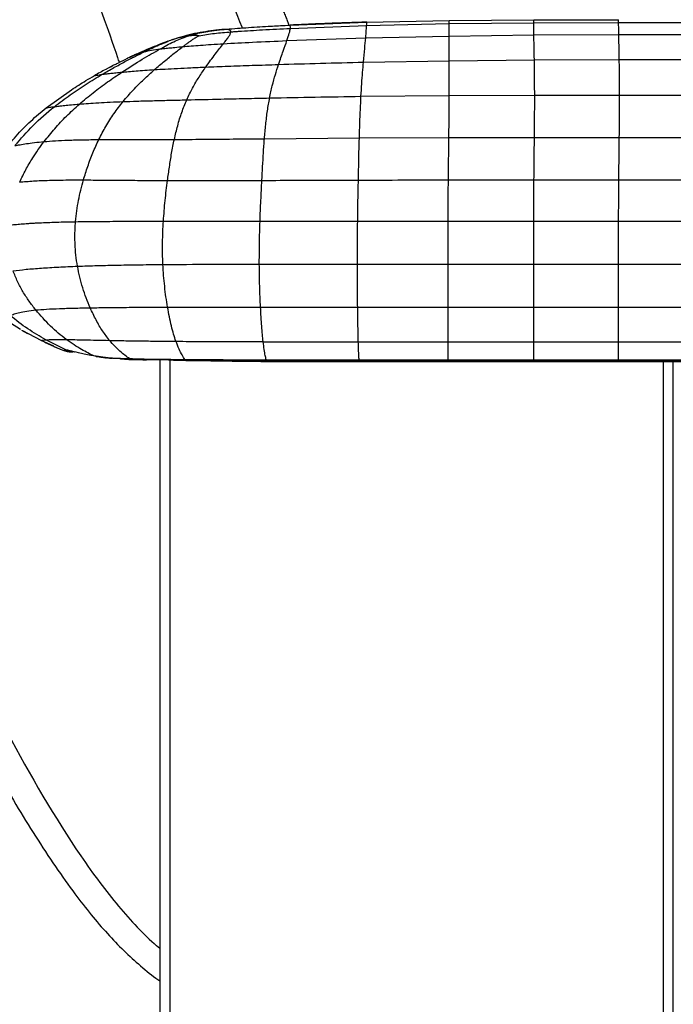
# Paper-space layout '_Left' of a CAD drawing. Header units: millimetres. Extents: x -619 to 152, y 0 to 682.
# Tile 3 of 8: x -521 to -330, y 235 to 522. Entities that reach past the tile are written whole.
import ezdxf

# ---------------------------------------------------------------- set-up
doc = ezdxf.new("R2010")
doc.units = ezdxf.units.MM

psp = doc.layouts.new('_Left')

# ---------------------------------------------------------------- linework, layer by layer
at = {"color": 7, "linetype": 'Continuous', "lineweight": 25}
for p, q in [((-441.96, 520.89), (-419.56, 521.75)), ((-441.89, 519.95), (-419.6, 520.79)), ((-419.6, 520.79), (-395.52, 521.32)), ((-419.56, 521.75), (-395.51, 522.22)), ((-395.52, 521.32), (-370.8, 521.59)), ((-395.51, 522.22), (-370.8, 522.41)), ((-370.8, 522.41), (-345.99, 522.48)), ((-370.8, 521.59), (-345.98, 521.68)), ((-345.98, 521.68), (-321.18, 521.69)), ((-461.88, 519.58), (-463.65, 519.37)), ((-419.88, 517.15), (-395.52, 517.71)), ((-395.52, 517.71), (-370.75, 518.04)), ((-370.75, 518.04), (-345.92, 518.17)), ((-345.92, 518.17), (-321.12, 518.19)), ((-477.76, 516.09), (-477.67, 516.13)), ((-476.23, 516.63), (-476.31, 516.61)), ((-442.89, 516.36), (-419.88, 517.15)), ((-489.45, 511.2), (-489.4, 511.22)), ((-488.68, 511.57), (-488.37, 511.71)), ((-420.53, 510.07), (-395.46, 510.51)), ((-395.46, 510.51), (-370.6, 510.74)), ((-370.6, 510.74), (-345.79, 510.82)), ((-345.79, 510.82), (-320.99, 510.84)), ((-513.24, 496.74), (-505.85, 502.04)), ((-421.25, 500.1), (-395.45, 500.34)), ((-395.45, 500.34), (-370.5, 500.43)), ((-370.5, 500.43), (-345.7, 500.45)), ((-345.7, 500.45), (-320.91, 500.45)), ((-516.6, 493.9), (-513.24, 496.74)), ((-449.45, 487.73), (-421.72, 487.98)), ((-421.72, 487.98), (-395.56, 488.1)), ((-395.56, 488.1), (-370.57, 488.12)), ((-370.57, 488.12), (-345.78, 488.12)), ((-345.78, 488.12), (-320.99, 488.12)), ((-450.75, 463.67), (-422.21, 463.68)), ((-422.21, 463.68), (-395.79, 463.69)), ((-395.79, 463.69), (-370.77, 463.69)), ((-370.77, 463.69), (-345.98, 463.68)), ((-345.98, 463.68), (-321.18, 463.68)), ((-450.95, 451.1), (-422.3, 451.08)), ((-422.3, 451.08), (-395.81, 451.07)), ((-395.81, 451.07), (-370.78, 451.06)), ((-370.78, 451.06), (-345.99, 451.06)), ((-345.99, 451.06), (-321.19, 451.06)), ((-422.22, 438.51), (-395.8, 438.5)), ((-395.8, 438.5), (-370.78, 438.49)), ((-370.78, 438.49), (-345.99, 438.49)), ((-345.99, 438.49), (-321.19, 438.49)), ((-520.74, 431.97), (-525.5, 435.04)), ((-520.42, 431.82), (-518.64, 430.8)), ((-514.72, 428.82), (-520.05, 431.61)), ((-510.96, 427.14), (-514.72, 428.82)), ((-507.44, 426.06), (-513.31, 429)), ((-345.99, 428.43), (-321.19, 428.43)), ((-513.74, 428.36), (-509.09, 426.3)), ((-510.99, 427.09), (-507.84, 425.75)), ((-505.97, 425.72), (-506.17, 425.73)), ((-499.27, 424.29), (-499.28, 424.29)), ((-495.95, 423.81), (-499.27, 424.29)), ((-498.62, 424.16), (-499.27, 424.29)), ((-495.34, 423.7), (-495.95, 423.81)), ((-488.49, 423.29), (-488.85, 423.52)), ((-488.01, 423.22), (-488.49, 423.29)), ((-480, 423.15), (-480, 3)), ((-477, 0), (-477, 423.12)), ((-472.54, 423.08), (-472.67, 423.27)), ((-472.42, 423.04), (-472.54, 423.08)), ((-466.13, 422.94), (-466.13, 422.97)), ((-448.84, 422.75), (-448.95, 423.18)), ((-448.84, 422.73), (-448.84, 422.75)), ((-421.81, 423.16), (-395.75, 423.16)), ((-421.78, 422.69), (-421.81, 423.16)), ((-421.78, 422.68), (-421.78, 422.69)), ((-421.78, 422.65), (-395.75, 422.65)), ((-395.75, 423.16), (-370.78, 423.16)), ((-395.75, 422.69), (-395.75, 423.16)), ((-395.75, 422.69), (-395.75, 422.67)), ((-370.78, 423.16), (-345.99, 423.16)), ((-370.78, 422.69), (-370.78, 423.16)), ((-370.78, 422.69), (-370.78, 422.67)), ((-370.78, 422.65), (-345.99, 422.65)), ((-345.99, 423.16), (-321.19, 423.16)), ((-345.99, 422.69), (-345.99, 423.16)), ((-345.99, 422.69), (-345.99, 422.67)), ((-345.99, 422.65), (-321.19, 422.64)), ((-333, 422.65), (-333, 0)), ((-330, 3), (-330, 422.69)), ((-480, 251.26), (-480.97, 252.05))]:
    psp.add_line(p, q, dxfattribs=at)
at = {"color": 7, "linetype": 'Continuous', "lineweight": 25, "flags": 128}
for points in [[(-370.71, 475.69), (-366.95, 475.69), (-359.45, 475.69), (-352.68, 475.69), (-345.91, 475.69)], [(-345.91, 475.69), (-340.74, 475.69), (-330.93, 475.69), (-329.4, 475.69), (-323.26, 475.69), (-321.12, 475.69)], [(-422.03, 428.44), (-412.46, 428.43), (-404.12, 428.43), (-395.78, 428.43)], [(-395.78, 428.43), (-386.21, 428.43), (-378.49, 428.43), (-370.78, 428.43)], [(-370.78, 428.43), (-361.2, 428.43), (-353.6, 428.43), (-345.99, 428.43)], [(-505.92, 425.67), (-506.75, 425.72), (-507.93, 426.05)], [(-395.75, 422.69), (-405.75, 422.69), (-413.76, 422.69), (-414.43, 422.69), (-421.78, 422.69)], [(-370.78, 422.69), (-375.78, 422.69), (-385.76, 422.69), (-395.75, 422.69)], [(-395.75, 422.65), (-390.76, 422.65), (-370.78, 422.65)], [(-345.99, 422.69), (-355.99, 422.69), (-363.38, 422.69), (-370.78, 422.69)], [(-321.19, 422.69), (-331.19, 422.69), (-338.59, 422.69), (-345.99, 422.69)]]:
    psp.add_lwpolyline(points, dxfattribs=at)
at = {"color": 7, "linetype": 'Continuous', "lineweight": 25}
for points, knots in [([(-576.81, 681.73), (-576.81, 681.73), (-576.81, 681.73), (-576.82, 681.73), (-576.86, 681.73), (-576.93, 681.73), (-577.03, 681.73), (-577.16, 681.74), (-577.31, 681.74), (-577.49, 681.75), (-577.69, 681.75), (-577.93, 681.76), (-578.22, 681.76), (-578.57, 681.76), (-579, 681.76), (-579.48, 681.76), (-580.01, 681.75), (-580.59, 681.74), (-581.14, 681.72), (-581.66, 681.69), (-581.93, 681.67), (-582.13, 681.66), (-582.33, 681.64), (-582.6, 681.62), (-583.16, 681.57), (-583.87, 681.49), (-584.7, 681.38), (-585.57, 681.24), (-586.7, 681.01), (-588.03, 680.69), (-589.55, 680.21), (-591.1, 679.62), (-592.67, 678.9), (-594.19, 678.09), (-595.68, 677.19), (-597.06, 676.26), (-598.36, 675.31), (-599.54, 674.39), (-600.58, 673.53), (-601.61, 672.63), (-602.64, 671.69), (-603.64, 670.72), (-604.98, 669.36), (-606.6, 667.6), (-608.32, 665.54), (-610.1, 663.19), (-611.83, 660.59), (-613.41, 657.77), (-614.74, 654.9), (-615.86, 651.93), (-616.79, 648.78), (-617.63, 644.98), (-618.32, 640.31), (-618.79, 634.53), (-618.99, 628.23), (-618.89, 621.35), (-618.52, 613.8), (-617.83, 605.06), (-616.8, 595.04), (-615.4, 583.81), (-613.72, 571.97), (-611.78, 559.8), (-609.62, 547.56), (-607.29, 535.44), (-604.75, 523.18), (-602.04, 510.96), (-599.17, 498.85), (-596.22, 487.13), (-593.14, 475.44), (-589.9, 463.43), (-586.46, 450.92), (-582.62, 437.43), (-578.33, 423.03), (-573.53, 407.79), (-568.27, 392.23), (-562.5, 376.45), (-556.76, 362.09), (-551.15, 349.15), (-545.8, 337.58), (-540, 325.8), (-534.16, 314.63), (-528.39, 304.15), (-522.83, 294.54), (-517.12, 285.19), (-511.33, 276.31), (-505.84, 268.51), (-500.71, 261.82), (-495.92, 256.18), (-491.1, 251.1), (-486.18, 246.58), (-482.47, 243.5), (-480.4, 242.07), (-480, 241.79)], [0, 0, 0, 0, 0.001827, 0.025075, 0.046815, 0.067007, 0.085631, 0.102682, 0.116826, 0.129697, 0.141321, 0.151732, 0.160968, 0.170927, 0.179202, 0.18588, 0.19104, 0.194759, 0.197123, 0.197878, 0.198184, 0.198464, 0.19874, 0.199031, 0.199714, 0.201669, 0.204485, 0.208114, 0.212473, 0.220711, 0.230066, 0.239937, 0.249618, 0.258342, 0.264565, 0.269862, 0.274307, 0.277148, 0.279636, 0.281853, 0.283895, 0.285866, 0.28786, 0.292163, 0.297103, 0.30268, 0.310859, 0.319472, 0.328076, 0.336265, 0.343857, 0.350965, 0.361015, 0.37074, 0.380545, 0.390793, 0.401788, 0.413778, 0.428895, 0.445326, 0.462701, 0.480625, 0.498708, 0.516667, 0.534262, 0.55323, 0.571199, 0.588543, 0.605834, 0.623654, 0.642343, 0.661892, 0.684364, 0.707751, 0.731863, 0.756494, 0.78148, 0.799503, 0.81789, 0.836779, 0.856314, 0.872359, 0.888507, 0.904512, 0.920159, 0.935288, 0.947449, 0.959357, 0.971344, 0.983758, 0.996867, 1, 1, 1, 1]), ([(-455.9, 520.06), (-455.93, 520.15), (-457.56, 524.29), (-460.9, 532.44), (-466.09, 544.65), (-471.55, 556.82), (-477.33, 569.1), (-483.39, 581.44), (-489.83, 594.04), (-496.54, 606.67), (-503.4, 618.99), (-510.05, 630.29), (-516.3, 640.21), (-522.09, 648.6), (-527.64, 655.75), (-532.95, 661.78), (-536.67, 665.14), (-538.42, 666.73)], [0, 0, 0, 0, 0.001805, 0.07869, 0.156083, 0.236858, 0.315103, 0.396619, 0.480511, 0.565749, 0.650064, 0.730523, 0.797869, 0.857957, 0.911102, 0.958142, 1, 1, 1, 1]), ([(-442.19, 520.88), (-442.32, 521.2), (-442.59, 521.88), (-443.07, 523.1), (-443.61, 524.44), (-444.39, 526.37), (-445.43, 528.93), (-446.71, 532.05), (-448.07, 535.33), (-449.71, 539.24), (-451.63, 543.72), (-453.86, 548.84), (-456.05, 553.78), (-458.2, 558.54), (-460.23, 562.99), (-462.04, 566.89), (-463.53, 570.06), (-464.66, 572.45), (-465.82, 574.85), (-467.41, 578.11), (-469.44, 582.21), (-471.86, 586.95), (-474.31, 591.64), (-476.78, 596.25), (-479.28, 600.75), (-481.76, 605.1), (-484.21, 609.28), (-486.59, 613.23), (-488.88, 616.92), (-491.05, 620.33), (-493.09, 623.48), (-494.75, 625.97), (-495.94, 627.71), (-496.76, 628.91), (-497.51, 630), (-498.2, 630.98), (-498.83, 631.87), (-499.43, 632.72), (-500, 633.5), (-500.52, 634.22), (-500.97, 634.84), (-501.37, 635.37), (-501.7, 635.82), (-501.98, 636.19), (-502.21, 636.49), (-502.38, 636.72), (-502.5, 636.88), (-502.58, 636.98), (-502.61, 637.02), (-502.61, 637.01), (-502.61, 637.01)], [0, 0, 0, 0, 0.0053527, 0.0113652, 0.0172694, 0.0233442, 0.0367037, 0.0523245, 0.0703702, 0.0906879, 0.1207238, 0.1530781, 0.186337, 0.2109713, 0.2347055, 0.2572366, 0.268131, 0.2789053, 0.2897354, 0.3008269, 0.3242821, 0.3496921, 0.3766917, 0.4045747, 0.4325346, 0.4597909, 0.4856261, 0.5094389, 0.5307745, 0.5493562, 0.5651879, 0.5788437, 0.585367, 0.5920966, 0.5994348, 0.6077943, 0.6175014, 0.6287866, 0.6438653, 0.6615303, 0.6820508, 0.705709, 0.7328083, 0.7636686, 0.7985444, 0.8376241, 0.8810596, 0.9289617, 0.9813968, 1, 1, 1, 1]), ([(-538.86, 631.65), (-537.92, 629.17), (-535.94, 623.94), (-532.79, 615.74), (-529.39, 606.95), (-525.82, 597.84), (-523.14, 591.09), (-521.29, 586.44), (-520.27, 583.9), (-519.11, 581.02), (-517.95, 578.14), (-515.48, 572.03), (-511.74, 562.83), (-506.62, 550.1), (-501.62, 537.27), (-496.83, 524.23), (-493.64, 515.2), (-492.07, 510.47), (-491.91, 510)], [0, 0, 0, 0, 0.061403, 0.129327, 0.202117, 0.278055, 0.354282, 0.369249, 0.393182, 0.417042, 0.440815, 0.464488, 0.568591, 0.669219, 0.780016, 0.88519, 0.988784, 1, 1, 1, 1]), ([(-610.62, 606.95), (-610.56, 606.36), (-610.49, 605.77), (-610.35, 604.57), (-610.14, 602.76), (-609.6, 598.44), (-609.06, 594.59), (-607.93, 586.72), (-607.06, 581.26), (-605.65, 572.92), (-604.91, 568.72), (-604.01, 563.78), (-603.59, 561.49), (-603.41, 560.56), (-603.37, 560.33), (-603.36, 560.27), (-603.36, 560.26), (-603.35, 560.24), (-603.35, 560.23), (-603.34, 560.18), (-603.3, 559.96), (-603.13, 559.03), (-600.81, 546.87), (-598.3, 534.96), (-595.33, 521.69), (-594.73, 519.07), (-593.54, 513.93), (-592.94, 511.4), (-591.17, 503.97), (-589.99, 499.18), (-587.61, 489.71), (-586.41, 485.02), (-584.56, 477.89), (-583.94, 475.5), (-582.67, 470.64), (-582.03, 468.18), (-578.75, 455.69), (-575.93, 445.14), (-571.89, 431.44), (-571.05, 428.67), (-569.32, 423.09), (-568.43, 420.28), (-565.66, 411.77), (-563.7, 406.02), (-559.57, 394.4), (-557.4, 388.53), (-554.02, 379.68), (-552.86, 376.71), (-551.69, 373.73), (-551.68, 373.71), (-551.67, 373.7), (-551.67, 373.68), (-551.65, 373.65), (-551.62, 373.56), (-551.56, 373.4), (-551.43, 373.08), (-551.17, 372.43), (-550.66, 371.13), (-547.84, 364.09), (-545.05, 357.39), (-539.81, 345.37), (-537.05, 339.31), (-532.63, 330.1), (-531.11, 327.01), (-527.97, 320.79), (-526.34, 317.65), (-517.97, 301.9), (-510.54, 289.21), (-501.27, 275.64), (-499.42, 273.04), (-495.74, 268.12), (-493.92, 265.81), (-488.46, 259.3), (-484.81, 255.48), (-480.97, 252.05)], [0, 0, 0, 0, 0.007812, 0.007812, 0.015625, 0.03125, 0.0625, 0.0625, 0.125, 0.125, 0.15625, 0.171875, 0.179687, 0.181641, 0.182129, 0.182251, 0.182312, 0.182312, 0.182373, 0.182373, 0.182617, 0.183594, 0.1875, 0.25, 0.25, 0.265625, 0.265625, 0.28125, 0.28125, 0.3125, 0.3125, 0.34375, 0.34375, 0.359375, 0.359375, 0.375, 0.375, 0.4375, 0.4375, 0.453125, 0.453125, 0.46875, 0.46875, 0.5, 0.5, 0.53125, 0.53125, 0.546875, 0.546936, 0.546936, 0.546997, 0.546997, 0.547119, 0.547363, 0.547852, 0.548828, 0.550781, 0.554688, 0.5625, 0.625, 0.625, 0.6875, 0.6875, 0.71875, 0.71875, 0.75, 0.75, 0.875, 0.875, 0.90625, 0.90625, 0.9375, 0.9375, 1, 1, 1, 1]), ([(-460.57, 519.7), (-458.41, 519.88), (-454.07, 520.23), (-449.72, 520.47), (-447.54, 520.6)], [0, 0, 0, 0, 0.497879, 1, 1, 1, 1]), ([(-447.54, 520.6), (-447.4, 520.61), (-446.47, 520.66), (-444.61, 520.76), (-442.9, 520.85), (-441.96, 520.89)], [0, 0, 0, 0, 0.0785595, 0.4960689, 1, 1, 1, 1]), ([(-441.96, 520.88), (-441.97, 520.88), (-441.97, 520.89), (-441.97, 520.89), (-441.96, 520.89), (-441.96, 520.89)], [0, 0, 0, 0, 0.455262, 0.499916, 1, 1, 1, 1]), ([(-419.56, 521.75), (-423.47, 521.64), (-427.32, 521.51), (-432.95, 521.3), (-434.8, 521.22), (-437.52, 521.1), (-438.42, 521.06), (-439.76, 521), (-440.2, 520.98), (-441.09, 520.94), (-441.53, 520.91), (-441.96, 520.89)], [0, 0, 0, 0, 0.5, 0.5, 0.75, 0.75, 0.875, 0.875, 0.9375, 0.9375, 1, 1, 1, 1]), ([(-441.89, 519.95), (-441.89, 519.96), (-441.87, 520.15), (-441.87, 520.45), (-441.92, 520.74), (-441.96, 520.85), (-441.96, 520.87), (-441.96, 520.88)], [0, 0, 0, 0, 0.0254741, 0.3139049, 0.6178848, 0.9220477, 1, 1, 1, 1]), ([(-419.88, 517.15), (-419.81, 517.96), (-419.67, 519.56), (-419.62, 520.39), (-419.6, 520.79)], [0, 0, 0, 0, 0.5043501, 1, 1, 1, 1]), ([(-419.6, 520.79), (-419.59, 521.09), (-419.56, 521.67), (-419.56, 521.73), (-419.56, 521.75)], [0, 0, 0, 0, 0.502002, 1, 1, 1, 1]), ([(-395.52, 517.71), (-395.52, 518.53), (-395.53, 520.13), (-395.53, 520.93), (-395.52, 521.32)], [0, 0, 0, 0, 0.50462, 1, 1, 1, 1]), ([(-395.52, 521.32), (-395.52, 521.6), (-395.52, 522.15), (-395.51, 522.2), (-395.51, 522.22)], [0, 0, 0, 0, 0.502221, 1, 1, 1, 1]), ([(-370.8, 521.59), (-370.8, 521.84), (-370.8, 522.36), (-370.8, 522.4), (-370.8, 522.41)], [0, 0, 0, 0, 0.502442, 1, 1, 1, 1]), ([(-370.75, 518.04), (-370.76, 518.85), (-370.79, 520.45), (-370.8, 521.21), (-370.8, 521.59)], [0, 0, 0, 0, 0.504904, 1, 1, 1, 1]), ([(-345.98, 521.68), (-345.98, 521.93), (-345.99, 522.43), (-345.99, 522.46), (-345.99, 522.48)], [0, 0, 0, 0, 0.502546, 1, 1, 1, 1]), ([(-345.92, 518.17), (-345.94, 518.98), (-345.97, 520.57), (-345.98, 521.31), (-345.98, 521.68)], [0, 0, 0, 0, 0.505034, 1, 1, 1, 1]), ([(-479.96, 513.93), (-478.63, 514.67), (-475.98, 516.15), (-473.29, 517.17), (-471.95, 517.68)], [0, 0, 0, 0, 0.501146, 1, 1, 1, 1]), ([(-463.52, 519.4), (-465.64, 519.13), (-469.9, 518.6), (-474.13, 517.3), (-476.26, 516.65)], [0, 0, 0, 0, 0.4969507, 1, 1, 1, 1]), ([(-471.95, 517.68), (-472.12, 517.65), (-472.38, 517.62), (-472.71, 517.56), (-472.88, 517.53), (-473.36, 517.43), (-474.38, 517.22), (-475.56, 516.85), (-476.23, 516.63)], [0, 0, 0, 0, 0.143306, 0.21714, 0.26199, 0.26872, 0.580164, 1, 1, 1, 1]), ([(-473.28, 514.62), (-473.14, 514.73), (-472.85, 514.94), (-472.43, 515.26), (-472.09, 515.51), (-471.88, 515.67), (-471.8, 515.73), (-471.78, 515.74), (-471.77, 515.75), (-471.77, 515.75), (-471.76, 515.75), (-471.75, 515.76), (-471.73, 515.77), (-471.72, 515.78), (-471.72, 515.79), (-471.69, 515.81), (-471.6, 515.87), (-471.38, 516.03), (-471.14, 516.21), (-470.92, 516.35), (-470.68, 516.52), (-470.35, 516.75), (-469.89, 517.05), (-469.43, 517.33), (-469, 517.58), (-468.71, 517.73), (-468.57, 517.8)], [0, 0, 0, 0, 0.0835, 0.166815, 0.250239, 0.287122, 0.29538, 0.299511, 0.299901, 0.300019, 0.300127, 0.304576, 0.308755, 0.309903, 0.310405, 0.31252, 0.327838, 0.36617, 0.447579, 0.483909, 0.50175, 0.601407, 0.700666, 0.807151, 0.908128, 1, 1, 1, 1]), ([(-471.95, 517.68), (-471.3, 517.88), (-469.98, 518.29), (-468.51, 518.6), (-467.78, 518.75)], [0, 0, 0, 0, 0.499059, 1, 1, 1, 1]), ([(-468.57, 517.8), (-468.79, 517.82), (-469.2, 517.85), (-469.78, 517.87), (-470.34, 517.85), (-470.88, 517.81), (-471.41, 517.75), (-471.77, 517.7), (-471.95, 517.68)], [0, 0, 0, 0, 0.17465, 0.334455, 0.524936, 0.675473, 0.832036, 1, 1, 1, 1]), ([(-468.57, 517.8), (-467.09, 518.05), (-464.07, 518.55), (-460.89, 518.8), (-459.28, 518.92)], [0, 0, 0, 0, 0.49391, 1, 1, 1, 1]), ([(-467.78, 518.75), (-467.37, 518.83), (-466.89, 518.92), (-465.91, 519.08), (-464.39, 519.3), (-462.88, 519.47), (-461.88, 519.58)], [0, 0, 0, 0, 0.221807, 0.25839, 0.512968, 1, 1, 1, 1]), ([(-461.88, 519.58), (-461.65, 519.6), (-461.22, 519.64), (-460.78, 519.68), (-460.57, 519.7)], [0, 0, 0, 0, 0.527457, 1, 1, 1, 1]), ([(-459.28, 518.92), (-459.3, 519.03), (-459.34, 519.25), (-459.62, 519.45), (-459.99, 519.58), (-460.5, 519.64), (-461.12, 519.64), (-461.64, 519.6), (-461.88, 519.58)], [0, 0, 0, 0, 0.1689987, 0.3311003, 0.5055027, 0.6451616, 0.834343, 1, 1, 1, 1]), ([(-461.43, 515.47), (-461.12, 515.87), (-460.5, 516.66), (-459.82, 517.61), (-459.36, 518.39), (-459.31, 518.74), (-459.28, 518.92)], [0, 0, 0, 0, 0.253147, 0.500142, 0.750962, 1, 1, 1, 1]), ([(-459.28, 518.92), (-458.91, 518.95), (-458.17, 519.01), (-457.42, 519.06), (-457.05, 519.09)], [0, 0, 0, 0, 0.4997396, 1, 1, 1, 1]), ([(-457.05, 519.09), (-454.72, 519.24), (-449.68, 519.57), (-444.62, 519.82), (-441.89, 519.95)], [0, 0, 0, 0, 0.461623, 1, 1, 1, 1]), ([(-442.89, 516.36), (-442.62, 517.15), (-442.09, 518.74), (-441.96, 519.55), (-441.89, 519.95)], [0, 0, 0, 0, 0.503883, 1, 1, 1, 1]), ([(-395.46, 510.51), (-395.47, 511.93), (-395.49, 514.78), (-395.51, 516.73), (-395.52, 517.71)], [0, 0, 0, 0, 0.4958214, 1, 1, 1, 1]), ([(-370.6, 510.74), (-370.63, 512.18), (-370.68, 515.09), (-370.73, 517.05), (-370.75, 518.04)], [0, 0, 0, 0, 0.495961, 1, 1, 1, 1]), ([(-345.79, 510.82), (-345.81, 512.28), (-345.86, 515.21), (-345.9, 517.18), (-345.92, 518.17)], [0, 0, 0, 0, 0.496019, 1, 1, 1, 1]), ([(-477.64, 516.16), (-478.34, 515.91), (-479.88, 515.35), (-482.44, 514.31), (-484.84, 513.3), (-486.86, 512.4), (-487.89, 511.93), (-488.38, 511.71)], [0, 0, 0, 0, 0.201045, 0.442322, 0.72085, 0.86641, 1, 1, 1, 1]), ([(-484.6, 513.08), (-483.81, 513.46), (-482.24, 514.22), (-479.91, 515.28), (-478.56, 515.79), (-477.76, 516.09)], [0, 0, 0, 0, 0.290543, 0.576973, 1, 1, 1, 1]), ([(-476.16, 516.68), (-476.42, 516.59), (-476.93, 516.42), (-477.44, 516.24), (-477.69, 516.15)], [0, 0, 0, 0, 0.498261, 1, 1, 1, 1]), ([(-473.28, 514.62), (-472.5, 514.68), (-470.9, 514.82), (-468.05, 515.04), (-464.87, 515.26), (-462.62, 515.39), (-461.43, 515.47)], [0, 0, 0, 0, 0.225445, 0.460299, 0.71539, 1, 1, 1, 1]), ([(-466.62, 508.64), (-465.65, 509.97), (-463.72, 512.61), (-462.19, 514.52), (-461.43, 515.47)], [0, 0, 0, 0, 0.503918, 1, 1, 1, 1]), ([(-461.43, 515.47), (-458.6, 515.62), (-452.43, 515.96), (-446.24, 516.22), (-442.89, 516.36)], [0, 0, 0, 0, 0.458597, 1, 1, 1, 1]), ([(-445.34, 509.4), (-444.87, 510.76), (-443.92, 513.5), (-443.23, 515.4), (-442.89, 516.36)], [0, 0, 0, 0, 0.496843, 1, 1, 1, 1]), ([(-420.53, 510.07), (-420.4, 511.46), (-420.15, 514.26), (-419.97, 516.18), (-419.88, 517.15)], [0, 0, 0, 0, 0.495703, 1, 1, 1, 1]), ([(-496.84, 506.53), (-495.7, 507.19), (-493.45, 508.49), (-490.24, 510.23), (-487.23, 511.79), (-485.47, 512.65), (-484.6, 513.08)], [0, 0, 0, 0, 0.260175, 0.513846, 0.760386, 1, 1, 1, 1]), ([(-491.1, 507.16), (-489.07, 508.46), (-485.13, 510.99), (-481.65, 512.97), (-479.96, 513.93)], [0, 0, 0, 0, 0.515067, 1, 1, 1, 1]), ([(-488.37, 511.71), (-488.35, 511.72), (-488.21, 511.78), (-487.95, 511.89), (-487.6, 512.04), (-487.25, 512.18), (-486.91, 512.32), (-486.51, 512.47), (-486.05, 512.63), (-485.57, 512.79), (-485.08, 512.94), (-484.77, 513.03), (-484.6, 513.08)], [0, 0, 0, 0, 0.0135213, 0.103225, 0.1929214, 0.2831984, 0.372328, 0.4663111, 0.599788, 0.7380755, 0.8609602, 1, 1, 1, 1]), ([(-484.6, 513.08), (-483.9, 513.26), (-482.5, 513.6), (-480.8, 513.82), (-479.96, 513.93)], [0, 0, 0, 0, 0.500555, 1, 1, 1, 1]), ([(-481.59, 507.89), (-480.6, 508.74), (-478.62, 510.45), (-475.81, 512.69), (-474.12, 513.98), (-473.28, 514.62)], [0, 0, 0, 0, 0.33537, 0.671444, 1, 1, 1, 1]), ([(-479.96, 513.93), (-479.61, 513.97), (-478.86, 514.06), (-477.46, 514.21), (-475.68, 514.4), (-474.09, 514.54), (-473.28, 514.62)], [0, 0, 0, 0, 0.229526, 0.496087, 0.744762, 1, 1, 1, 1]), ([(-493.07, 509.42), (-493.99, 508.94), (-496.07, 507.87), (-498.04, 506.74), (-499.14, 506.12)], [0, 0, 0, 0, 0.443812, 1, 1, 1, 1]), ([(-495.44, 508.18), (-495.29, 508.26), (-494.71, 508.57), (-494.12, 508.87), (-493.68, 509.1)], [0, 0, 0, 0, 0.25167, 1, 1, 1, 1]), ([(-493.07, 509.41), (-492.74, 509.58), (-491.55, 510.2), (-490.33, 510.78), (-489.45, 511.2)], [0, 0, 0, 0, 0.274952, 1, 1, 1, 1]), ([(-488.31, 511.74), (-488.52, 511.64), (-488.98, 511.43), (-489.3, 511.28), (-489.47, 511.2)], [0, 0, 0, 0, 0.462148, 1, 1, 1, 1]), ([(-466.62, 508.64), (-464.47, 508.72), (-459.96, 508.91), (-452.85, 509.16), (-447.9, 509.32), (-445.34, 509.4)], [0, 0, 0, 0, 0.3054508, 0.6405887, 1, 1, 1, 1]), ([(-447.94, 499.62), (-447.69, 500.84), (-447.15, 503.35), (-446.25, 506.56), (-445.65, 508.44), (-445.34, 509.4)], [0, 0, 0, 0, 0.313278, 0.647902, 1, 1, 1, 1]), ([(-445.34, 509.4), (-441.27, 509.53), (-433, 509.78), (-424.73, 509.97), (-420.53, 510.07)], [0, 0, 0, 0, 0.492346, 1, 1, 1, 1]), ([(-421.25, 500.1), (-421.18, 501.34), (-421.02, 503.9), (-420.78, 507.18), (-420.61, 509.09), (-420.53, 510.07)], [0, 0, 0, 0, 0.313474, 0.647952, 1, 1, 1, 1]), ([(-395.45, 500.34), (-395.45, 501.6), (-395.44, 504.21), (-395.45, 507.55), (-395.46, 509.51), (-395.46, 510.51)], [0, 0, 0, 0, 0.313585, 0.648065, 1, 1, 1, 1]), ([(-370.5, 500.43), (-370.51, 501.7), (-370.51, 504.34), (-370.55, 507.73), (-370.58, 509.72), (-370.6, 510.74)], [0, 0, 0, 0, 0.313523, 0.648073, 1, 1, 1, 1]), ([(-345.7, 500.45), (-345.7, 501.73), (-345.71, 504.38), (-345.74, 507.8), (-345.77, 509.8), (-345.79, 510.82)], [0, 0, 0, 0, 0.3134896, 0.6480541, 1, 1, 1, 1]), ([(-510.83, 497.08), (-509.31, 498.24), (-506.26, 500.58), (-501.54, 503.71), (-498.41, 505.59), (-496.84, 506.53)], [0, 0, 0, 0, 0.330436, 0.666127, 1, 1, 1, 1]), ([(-505.85, 502.04), (-504.44, 502.94), (-502.21, 504.36), (-499.93, 505.68), (-499.09, 506.16)], [0, 0, 0, 0, 0.632795, 1, 1, 1, 1]), ([(-503.52, 497.83), (-502.17, 498.97), (-499.42, 501.28), (-495.24, 504.36), (-492.49, 506.22), (-491.1, 507.16)], [0, 0, 0, 0, 0.322801, 0.658469, 1, 1, 1, 1]), ([(-498.95, 506.19), (-498.86, 506.21), (-498.66, 506.25), (-497.49, 506.43), (-496.84, 506.53)], [0, 0, 0, 0, 0.440952, 1, 1, 1, 1]), ([(-496.84, 506.53), (-496.48, 506.58), (-495.78, 506.67), (-494.44, 506.83), (-492.95, 506.98), (-491.7, 507.1), (-491.1, 507.16)], [0, 0, 0, 0, 0.272209, 0.531456, 0.774864, 1, 1, 1, 1]), ([(-491.1, 507.16), (-490.48, 507.21), (-489.28, 507.32), (-487.04, 507.51), (-484.53, 507.7), (-482.56, 507.83), (-481.59, 507.89)], [0, 0, 0, 0, 0.27439, 0.52803, 0.767528, 1, 1, 1, 1]), ([(-490.77, 498.56), (-489.79, 499.71), (-487.77, 502.05), (-484.68, 505.11), (-482.63, 506.96), (-481.59, 507.89)], [0, 0, 0, 0, 0.319524, 0.65549, 1, 1, 1, 1]), ([(-481.59, 507.89), (-480.55, 507.96), (-478.44, 508.08), (-474.83, 508.27), (-470.87, 508.46), (-468.08, 508.58), (-466.62, 508.64)], [0, 0, 0, 0, 0.23238, 0.472189, 0.72613, 1, 1, 1, 1]), ([(-472.16, 499.07), (-471.6, 500.26), (-470.43, 502.7), (-468.54, 505.84), (-467.27, 507.69), (-466.62, 508.64)], [0, 0, 0, 0, 0.314978, 0.650205, 1, 1, 1, 1]), ([(-395.56, 488.1), (-395.55, 489.53), (-395.51, 492.49), (-395.47, 496.63), (-395.46, 499.07), (-395.45, 500.34)], [0, 0, 0, 0, 0.307808, 0.639401, 1, 1, 1, 1]), ([(-370.57, 488.12), (-370.56, 489.55), (-370.53, 492.52), (-370.5, 496.68), (-370.5, 499.14), (-370.5, 500.43)], [0, 0, 0, 0, 0.307656, 0.639253, 1, 1, 1, 1]), ([(-345.78, 488.12), (-345.77, 489.55), (-345.74, 492.53), (-345.71, 496.69), (-345.7, 499.16), (-345.7, 500.45)], [0, 0, 0, 0, 0.307577, 0.639169, 1, 1, 1, 1]), ([(-513.83, 486.88), (-512.81, 488.16), (-510.69, 490.81), (-507.23, 494.47), (-504.78, 496.69), (-503.52, 497.83)], [0, 0, 0, 0, 0.311529, 0.644027, 1, 1, 1, 1]), ([(-510.83, 497.08), (-510.41, 497.13), (-509.58, 497.24), (-507.91, 497.42), (-506.01, 497.62), (-504.33, 497.76), (-503.52, 497.83)], [0, 0, 0, 0, 0.2758455, 0.5359674, 0.7779357, 1, 1, 1, 1]), ([(-503.52, 497.83), (-502.68, 497.9), (-501.08, 498.03), (-498.02, 498.23), (-494.64, 498.41), (-492.05, 498.51), (-490.77, 498.56)], [0, 0, 0, 0, 0.275781, 0.529387, 0.768363, 1, 1, 1, 1]), ([(-497.84, 487.47), (-497.16, 488.78), (-495.76, 491.49), (-493.38, 495.2), (-491.66, 497.41), (-490.77, 498.56)], [0, 0, 0, 0, 0.3073262, 0.639228, 1, 1, 1, 1]), ([(-490.77, 498.56), (-489.42, 498.61), (-486.69, 498.71), (-482.16, 498.83), (-477.3, 498.95), (-473.9, 499.03), (-472.16, 499.07)], [0, 0, 0, 0, 0.23746, 0.48016, 0.733022, 1, 1, 1, 1]), ([(-475.78, 487.51), (-475.46, 488.87), (-474.81, 491.69), (-473.6, 495.59), (-472.66, 497.88), (-472.16, 499.07)], [0, 0, 0, 0, 0.306192, 0.637709, 1, 1, 1, 1]), ([(-472.16, 499.07), (-468.83, 499.15), (-463.15, 499.29), (-455.06, 499.47), (-450.31, 499.57), (-447.94, 499.62)], [0, 0, 0, 0, 0.4150574, 0.7073885, 1, 1, 1, 1]), ([(-449.45, 487.73), (-449.33, 489.12), (-449.08, 492.02), (-448.58, 496.04), (-448.16, 498.39), (-447.94, 499.62)], [0, 0, 0, 0, 0.307097, 0.638585, 1, 1, 1, 1]), ([(-447.94, 499.62), (-443.51, 499.71), (-434.61, 499.9), (-425.71, 500.03), (-421.25, 500.1)], [0, 0, 0, 0, 0.498472, 1, 1, 1, 1]), ([(-421.72, 487.98), (-421.68, 489.4), (-421.59, 492.34), (-421.44, 496.44), (-421.31, 498.84), (-421.25, 500.1)], [0, 0, 0, 0, 0.307764, 0.639339, 1, 1, 1, 1]), ([(-522.37, 485.7), (-520.63, 487.71), (-517.04, 491.88), (-512.95, 495.31), (-510.83, 497.08)], [0, 0, 0, 0, 0.482969, 1, 1, 1, 1]), ([(-513.24, 496.74), (-513.19, 496.75), (-513.08, 496.76), (-512.3, 496.89), (-511.31, 497.02), (-510.83, 497.08)], [0, 0, 0, 0, 0.341976, 0.677465, 1, 1, 1, 1]), ([(-524.92, 485.06), (-523.65, 486.6), (-521.08, 489.73), (-518.11, 492.5), (-516.6, 493.9)], [0, 0, 0, 0, 0.491122, 1, 1, 1, 1]), ([(-522.37, 485.7), (-521.9, 485.79), (-520.99, 485.97), (-519.08, 486.28), (-516.85, 486.59), (-514.81, 486.79), (-513.83, 486.88)], [0, 0, 0, 0, 0.276626, 0.536758, 0.778236, 1, 1, 1, 1]), ([(-520.97, 475.04), (-520.38, 476.27), (-519.21, 478.71), (-516.84, 482.73), (-514.96, 485.32), (-513.83, 486.88)], [0, 0, 0, 0, 0.2845332, 0.569029, 1, 1, 1, 1]), ([(-513.83, 486.88), (-512.79, 486.97), (-510.79, 487.13), (-506.94, 487.31), (-502.67, 487.43), (-499.43, 487.46), (-497.84, 487.47)], [0, 0, 0, 0, 0.273692, 0.526601, 0.766483, 1, 1, 1, 1]), ([(-502.33, 475.68), (-501.92, 477.01), (-501.09, 479.74), (-499.59, 483.71), (-498.44, 486.19), (-497.84, 487.47)], [0, 0, 0, 0, 0.312176, 0.644719, 1, 1, 1, 1]), ([(-497.84, 487.47), (-496.17, 487.48), (-492.82, 487.49), (-487.38, 487.49), (-481.68, 487.49), (-477.77, 487.5), (-475.78, 487.51)], [0, 0, 0, 0, 0.242031, 0.487404, 0.73932, 1, 1, 1, 1]), ([(-477.77, 475.52), (-477.59, 476.84), (-477.22, 479.56), (-476.58, 483.6), (-476.05, 486.18), (-475.78, 487.51)], [0, 0, 0, 0, 0.3119567, 0.644572, 1, 1, 1, 1]), ([(-475.78, 487.51), (-472.99, 487.52), (-467.27, 487.56), (-458.48, 487.64), (-452.5, 487.7), (-449.45, 487.73)], [0, 0, 0, 0, 0.319382, 0.654282, 1, 1, 1, 1]), ([(-450.2, 475.55), (-450.13, 476.88), (-449.99, 479.62), (-449.76, 483.73), (-449.56, 486.37), (-449.45, 487.73)], [0, 0, 0, 0, 0.312289, 0.645058, 1, 1, 1, 1]), ([(-422.01, 475.64), (-421.98, 476.99), (-421.93, 479.76), (-421.83, 483.92), (-421.76, 486.6), (-421.72, 487.98)], [0, 0, 0, 0, 0.312329, 0.645215, 1, 1, 1, 1]), ([(-395.71, 475.69), (-395.7, 477.03), (-395.67, 479.82), (-395.62, 484.01), (-395.58, 486.71), (-395.56, 488.1)], [0, 0, 0, 0, 0.3122754, 0.6451706, 1, 1, 1, 1]), ([(-370.71, 475.69), (-370.69, 477.04), (-370.67, 479.83), (-370.62, 484.02), (-370.59, 486.72), (-370.57, 488.12)], [0, 0, 0, 0, 0.312209, 0.645073, 1, 1, 1, 1]), ([(-345.91, 475.69), (-345.9, 477.04), (-345.87, 479.83), (-345.82, 484.02), (-345.8, 486.72), (-345.78, 488.12)], [0, 0, 0, 0, 0.3121831, 0.6450299, 1, 1, 1, 1]), ([(-520.97, 475.04), (-520.34, 475.11), (-519.11, 475.23), (-517, 475.39), (-514.74, 475.51), (-512.31, 475.59), (-509.67, 475.65), (-506.83, 475.68), (-504.36, 475.69), (-502.82, 475.68), (-502.33, 475.68)], [0, 0, 0, 0, 0.146719, 0.288048, 0.41798, 0.547925, 0.677876, 0.807825, 0.937762, 1, 1, 1, 1]), ([(-504.64, 463.49), (-504.53, 464.55), (-504.32, 466.66), (-503.62, 470.8), (-502.85, 473.73), (-502.33, 475.68)], [0, 0, 0, 0, 0.249107, 0.497703, 1, 1, 1, 1]), ([(-502.33, 475.68), (-500.42, 475.67), (-496.58, 475.65), (-490.47, 475.6), (-484.19, 475.55), (-479.93, 475.53), (-477.77, 475.52)], [0, 0, 0, 0, 0.2451066, 0.4921691, 0.743425, 1, 1, 1, 1]), ([(-478.98, 463.64), (-478.82, 465.67), (-478.52, 469.73), (-478.02, 473.59), (-477.77, 475.52)], [0, 0, 0, 0, 0.499765, 1, 1, 1, 1]), ([(-477.77, 475.52), (-473.27, 475.52), (-464.1, 475.51), (-454.89, 475.54), (-450.2, 475.55)], [0, 0, 0, 0, 0.4901969, 1, 1, 1, 1]), ([(-450.75, 463.67), (-450.67, 465.69), (-450.51, 469.73), (-450.3, 473.61), (-450.2, 475.55)], [0, 0, 0, 0, 0.500101, 1, 1, 1, 1]), ([(-450.2, 475.55), (-446.61, 475.57), (-439.44, 475.59), (-430.92, 475.62), (-425.12, 475.64), (-422.9, 475.64), (-422.01, 475.64)], [0, 0, 0, 0, 0.381884, 0.763876, 0.905714, 1, 1, 1, 1]), ([(-422.21, 463.68), (-422.19, 465.71), (-422.13, 469.77), (-422.05, 473.69), (-422.01, 475.64)], [0, 0, 0, 0, 0.499597, 1, 1, 1, 1]), ([(-422.01, 475.64), (-417.63, 475.65), (-412.15, 475.67), (-405.58, 475.68), (-401.19, 475.68), (-397.91, 475.68), (-395.71, 475.69)], [0, 0, 0, 0, 0.5, 0.625, 0.75, 1, 1, 1, 1]), ([(-395.79, 463.69), (-395.79, 465.72), (-395.77, 469.8), (-395.73, 473.72), (-395.71, 475.69)], [0, 0, 0, 0, 0.499335, 1, 1, 1, 1]), ([(-395.71, 475.69), (-393.51, 475.69), (-390.2, 475.69), (-385.79, 475.69), (-382.48, 475.69), (-379.17, 475.69), (-375.25, 475.69), (-372.42, 475.69), (-370.71, 475.69)], [0, 0, 0, 0, 0.264626, 0.396939, 0.529252, 0.661565, 0.793878, 1, 1, 1, 1]), ([(-370.77, 463.69), (-370.76, 465.72), (-370.75, 469.8), (-370.72, 473.73), (-370.71, 475.69)], [0, 0, 0, 0, 0.4992874, 1, 1, 1, 1]), ([(-345.98, 463.68), (-345.97, 465.72), (-345.96, 469.8), (-345.93, 473.72), (-345.91, 475.69)], [0, 0, 0, 0, 0.499286, 1, 1, 1, 1]), ([(-524.52, 462.41), (-524.51, 462.41), (-524.43, 462.42), (-524.11, 462.46), (-523.29, 462.57), (-521.91, 462.72), (-520.37, 462.85), (-519.05, 462.95), (-518.19, 463.01), (-517.3, 463.07), (-516.01, 463.14), (-514.06, 463.23), (-511.56, 463.33), (-508.91, 463.41), (-506.84, 463.45), (-505.43, 463.48), (-504.93, 463.49), (-504.66, 463.49), (-504.64, 463.49)], [0, 0, 0, 0, 0.003495, 0.017477, 0.073409, 0.185324, 0.297249, 0.353184, 0.40912, 0.437084, 0.493021, 0.604965, 0.716908, 0.828845, 0.940774, 0.968737, 0.996701, 1, 1, 1, 1]), ([(-504.07, 450.5), (-504.24, 451.57), (-504.57, 453.68), (-504.78, 456.62), (-504.83, 459.17), (-504.79, 461.34), (-504.69, 462.78), (-504.64, 463.49)], [0, 0, 0, 0, 0.260299, 0.512233, 0.67676, 0.83917, 1, 1, 1, 1]), ([(-504.64, 463.49), (-502.62, 463.52), (-498.57, 463.58), (-492.18, 463.61), (-485.63, 463.63), (-481.21, 463.64), (-478.98, 463.64)], [0, 0, 0, 0, 0.246174, 0.49373, 0.744726, 1, 1, 1, 1]), ([(-479.11, 451), (-479.15, 452.06), (-479.23, 454.15), (-479.23, 457.35), (-479.15, 460.52), (-479.04, 462.61), (-478.98, 463.64)], [0, 0, 0, 0, 0.259832, 0.51185, 0.758007, 1, 1, 1, 1]), ([(-478.98, 463.64), (-474.35, 463.65), (-464.96, 463.66), (-455.53, 463.67), (-450.75, 463.67)], [0, 0, 0, 0, 0.49197, 1, 1, 1, 1]), ([(-450.95, 451.1), (-450.95, 452.5), (-450.95, 455.27), (-450.88, 459.51), (-450.79, 462.3), (-450.75, 463.67)], [0, 0, 0, 0, 0.343845, 0.675864, 1, 1, 1, 1]), ([(-422.3, 451.08), (-422.3, 452.49), (-422.29, 455.27), (-422.26, 459.51), (-422.23, 462.3), (-422.21, 463.68)], [0, 0, 0, 0, 0.343463, 0.675498, 1, 1, 1, 1]), ([(-395.81, 451.07), (-395.81, 452.48), (-395.81, 455.26), (-395.81, 459.51), (-395.8, 462.3), (-395.79, 463.69)], [0, 0, 0, 0, 0.343322, 0.675349, 1, 1, 1, 1]), ([(-370.78, 451.06), (-370.78, 452.48), (-370.78, 455.25), (-370.78, 459.51), (-370.77, 462.3), (-370.77, 463.69)], [0, 0, 0, 0, 0.3432943, 0.6753214, 1, 1, 1, 1]), ([(-345.99, 451.06), (-345.99, 452.48), (-345.98, 455.25), (-345.98, 459.51), (-345.98, 462.3), (-345.98, 463.68)], [0, 0, 0, 0, 0.343297, 0.675324, 1, 1, 1, 1]), ([(-522.9, 449.15), (-521.69, 449.3), (-519.37, 449.59), (-514.79, 449.95), (-509.72, 450.26), (-505.94, 450.42), (-504.07, 450.5)], [0, 0, 0, 0, 0.271237, 0.523633, 0.764547, 1, 1, 1, 1]), ([(-516.28, 437.71), (-516.94, 438.56), (-518.24, 440.24), (-520.02, 443.03), (-521.63, 445.95), (-522.48, 448.09), (-522.9, 449.15)], [0, 0, 0, 0, 0.2619704, 0.5154903, 0.7610369, 1, 1, 1, 1]), ([(-504.07, 450.5), (-502.14, 450.57), (-498.25, 450.7), (-492.05, 450.84), (-485.66, 450.94), (-481.31, 450.98), (-479.11, 451)], [0, 0, 0, 0, 0.244071, 0.490829, 0.742464, 1, 1, 1, 1]), ([(-500.37, 438.35), (-500.77, 439.29), (-501.54, 441.13), (-502.56, 444.14), (-503.43, 447.23), (-503.86, 449.42), (-504.07, 450.5)], [0, 0, 0, 0, 0.264873, 0.519559, 0.764361, 1, 1, 1, 1]), ([(-479.11, 451), (-474.51, 451.03), (-465.14, 451.08), (-455.74, 451.09), (-450.95, 451.1)], [0, 0, 0, 0, 0.4905326, 1, 1, 1, 1]), ([(-477.76, 438.54), (-477.92, 439.51), (-478.23, 441.44), (-478.61, 444.56), (-478.92, 447.72), (-479.05, 449.92), (-479.11, 451)], [0, 0, 0, 0, 0.264814, 0.519503, 0.764451, 1, 1, 1, 1]), ([(-450.6, 438.54), (-450.64, 439.53), (-450.74, 441.48), (-450.85, 444.63), (-450.92, 447.82), (-450.94, 450.02), (-450.95, 451.1)], [0, 0, 0, 0, 0.264403, 0.518911, 0.764016, 1, 1, 1, 1]), ([(-422.22, 438.51), (-422.23, 439.5), (-422.25, 441.45), (-422.28, 444.61), (-422.3, 447.8), (-422.3, 450), (-422.3, 451.08)], [0, 0, 0, 0, 0.264207, 0.518655, 0.763832, 1, 1, 1, 1]), ([(-395.8, 438.5), (-395.8, 439.49), (-395.81, 441.44), (-395.81, 444.6), (-395.81, 447.79), (-395.81, 449.99), (-395.81, 451.07)], [0, 0, 0, 0, 0.264121, 0.518545, 0.763754, 1, 1, 1, 1]), ([(-370.78, 438.49), (-370.78, 439.49), (-370.78, 441.44), (-370.78, 444.59), (-370.78, 447.79), (-370.78, 449.99), (-370.78, 451.06)], [0, 0, 0, 0, 0.264112, 0.518526, 0.763735, 1, 1, 1, 1]), ([(-345.99, 438.49), (-345.99, 439.48), (-345.99, 441.43), (-345.99, 444.59), (-345.99, 447.78), (-345.99, 449.98), (-345.99, 451.06)], [0, 0, 0, 0, 0.264113, 0.518527, 0.763735, 1, 1, 1, 1]), ([(-523.76, 436.1), (-523.39, 436.25), (-522.69, 436.53), (-521.09, 436.98), (-519.12, 437.39), (-517.2, 437.61), (-516.28, 437.71)], [0, 0, 0, 0, 0.276411, 0.536389, 0.777898, 1, 1, 1, 1]), ([(-516.28, 437.71), (-515.27, 437.8), (-513.34, 437.96), (-509.51, 438.13), (-505.23, 438.26), (-501.98, 438.32), (-500.37, 438.35)], [0, 0, 0, 0, 0.271227, 0.523335, 0.764013, 1, 1, 1, 1]), ([(-507.36, 429.1), (-508.91, 430.32), (-511.93, 432.7), (-514.85, 436.07), (-516.28, 437.71)], [0, 0, 0, 0, 0.511968, 1, 1, 1, 1]), ([(-500.37, 438.35), (-498.68, 438.38), (-495.27, 438.44), (-489.7, 438.49), (-483.85, 438.52), (-479.82, 438.53), (-477.76, 438.54)], [0, 0, 0, 0, 0.2397422, 0.4845372, 0.7373383, 1, 1, 1, 1]), ([(-494.72, 428.83), (-495.39, 429.71), (-496.71, 431.43), (-498.63, 434.64), (-499.8, 437.14), (-500.37, 438.35)], [0, 0, 0, 0, 0.349219, 0.6824659, 1, 1, 1, 1]), ([(-477.76, 438.54), (-474.88, 438.54), (-468.97, 438.55), (-459.9, 438.55), (-453.73, 438.54), (-450.6, 438.54)], [0, 0, 0, 0, 0.3201501, 0.6550851, 1, 1, 1, 1]), ([(-475.33, 428.58), (-475.56, 429.25), (-476, 430.56), (-476.64, 432.98), (-477.24, 435.6), (-477.59, 437.57), (-477.76, 438.54)], [0, 0, 0, 0, 0.266393, 0.521164, 0.76542, 1, 1, 1, 1]), ([(-450.6, 438.54), (-445.83, 438.53), (-436.37, 438.53), (-426.91, 438.52), (-422.22, 438.51)], [0, 0, 0, 0, 0.503924, 1, 1, 1, 1]), ([(-449.82, 428.47), (-449.9, 429.14), (-450.04, 430.46), (-450.24, 432.91), (-450.43, 435.56), (-450.54, 437.56), (-450.6, 438.54)], [0, 0, 0, 0, 0.267469, 0.522347, 0.766132, 1, 1, 1, 1]), ([(-422.03, 428.44), (-422.05, 429.11), (-422.08, 430.42), (-422.13, 432.87), (-422.18, 435.53), (-422.21, 437.53), (-422.22, 438.51)], [0, 0, 0, 0, 0.267607, 0.522473, 0.766183, 1, 1, 1, 1]), ([(-395.78, 428.43), (-395.78, 429.1), (-395.79, 430.42), (-395.79, 432.86), (-395.8, 435.52), (-395.8, 437.52), (-395.8, 438.5)], [0, 0, 0, 0, 0.267592, 0.522459, 0.766179, 1, 1, 1, 1]), ([(-370.78, 428.43), (-370.78, 429.1), (-370.78, 430.41), (-370.78, 432.86), (-370.78, 435.51), (-370.78, 437.51), (-370.78, 438.49)], [0, 0, 0, 0, 0.267585, 0.522457, 0.766185, 1, 1, 1, 1]), ([(-345.99, 428.43), (-345.99, 429.1), (-345.99, 430.41), (-345.99, 432.86), (-345.99, 435.51), (-345.99, 437.51), (-345.99, 438.49)], [0, 0, 0, 0, 0.267585, 0.522458, 0.766185, 1, 1, 1, 1]), ([(-513.31, 429), (-515.09, 430.01), (-518.64, 432.04), (-522.05, 434.75), (-523.76, 436.1)], [0, 0, 0, 0, 0.4999533, 1, 1, 1, 1]), ([(-514.72, 428.82), (-514.69, 428.83), (-514.65, 428.84), (-514.26, 428.91), (-513.62, 428.97), (-513.31, 429)], [0, 0, 0, 0, 0.341926, 0.677397, 1, 1, 1, 1]), ([(-513.31, 429), (-513.02, 429.02), (-512.46, 429.06), (-511.17, 429.1), (-509.6, 429.12), (-508.09, 429.1), (-507.36, 429.1)], [0, 0, 0, 0, 0.274679, 0.534165, 0.77637, 1, 1, 1, 1]), ([(-507.36, 429.1), (-506.58, 429.08), (-505.06, 429.06), (-502.05, 428.99), (-498.65, 428.91), (-496.02, 428.86), (-494.72, 428.83)], [0, 0, 0, 0, 0.270918, 0.52302, 0.763648, 1, 1, 1, 1]), ([(-499.27, 424.29), (-499.86, 424.57), (-501.05, 425.14), (-502.98, 426.2), (-505.09, 427.47), (-506.6, 428.55), (-507.36, 429.1)], [0, 0, 0, 0, 0.223165, 0.452831, 0.725383, 1, 1, 1, 1]), ([(-494.72, 428.83), (-493.33, 428.81), (-490.51, 428.76), (-485.8, 428.69), (-480.72, 428.63), (-477.16, 428.6), (-475.33, 428.58)], [0, 0, 0, 0, 0.233875, 0.475659, 0.729876, 1, 1, 1, 1]), ([(-488.85, 423.52), (-489.29, 423.82), (-490.19, 424.44), (-491.65, 425.63), (-493.16, 427.03), (-494.2, 428.23), (-494.72, 428.83)], [0, 0, 0, 0, 0.252585, 0.504528, 0.754078, 1, 1, 1, 1]), ([(-475.33, 428.58), (-472.68, 428.56), (-467.21, 428.52), (-458.68, 428.49), (-452.82, 428.47), (-449.82, 428.47)], [0, 0, 0, 0, 0.313323, 0.6486, 1, 1, 1, 1]), ([(-472.67, 423.27), (-472.95, 423.67), (-473.49, 424.47), (-474.39, 426.15), (-475.02, 427.78), (-475.33, 428.58)], [0, 0, 0, 0, 0.344594, 0.678349, 1, 1, 1, 1]), ([(-449.82, 428.46), (-446.63, 428.46), (-440.4, 428.45), (-431.13, 428.44), (-425.07, 428.44), (-422.03, 428.44)], [0, 0, 0, 0, 0.3452337, 0.6726044, 1, 1, 1, 1]), ([(-448.95, 423.18), (-449.04, 423.58), (-449.22, 424.36), (-449.52, 426.02), (-449.72, 427.66), (-449.82, 428.46)], [0, 0, 0, 0, 0.346731, 0.680364, 1, 1, 1, 1]), ([(-421.81, 423.16), (-421.84, 423.56), (-421.88, 424.34), (-421.96, 426), (-422.01, 427.63), (-422.03, 428.44)], [0, 0, 0, 0, 0.3470563, 0.6806942, 1, 1, 1, 1]), ([(-395.75, 423.16), (-395.76, 423.56), (-395.76, 424.34), (-395.77, 425.99), (-395.78, 427.63), (-395.78, 428.43)], [0, 0, 0, 0, 0.347087, 0.680703, 1, 1, 1, 1]), ([(-370.78, 423.16), (-370.78, 423.56), (-370.78, 424.33), (-370.78, 425.99), (-370.78, 427.63), (-370.78, 428.43)], [0, 0, 0, 0, 0.34709, 0.680706, 1, 1, 1, 1]), ([(-345.99, 423.16), (-345.99, 423.55), (-345.99, 424.33), (-345.99, 425.99), (-345.99, 427.63), (-345.99, 428.43)], [0, 0, 0, 0, 0.347086, 0.680716, 1, 1, 1, 1]), ([(-507.44, 426.06), (-507.44, 426.06), (-507.77, 426.11), (-507.85, 426.08), (-507.93, 426.05)], [0, 0, 0, 0, 0.0000098, 1, 1, 1, 1]), ([(-507.93, 426.05), (-507.92, 425.96), (-507.9, 425.82), (-507.9, 425.8), (-507.9, 425.79)], [0, 0, 0, 0, 0.588692, 1, 1, 1, 1]), ([(-505.07, 425.52), (-505.21, 425.48), (-505.75, 425.35), (-506.73, 425.4), (-507.51, 425.65), (-507.9, 425.77)], [0, 0, 0, 0, 0.152544, 0.576272, 1, 1, 1, 1]), ([(-499.28, 424.29), (-499.28, 424.29), (-499.58, 424.35), (-501.26, 424.65), (-503.87, 425.23), (-506.23, 425.81), (-507.15, 426.01), (-507.44, 426.06), (-507.44, 426.06)], [0, 0, 0, 0, 0.000003, 0.0716017, 0.4106684, 0.7331082, 0.999997, 1, 1, 1, 1]), ([(-506.17, 425.73), (-506.21, 425.73), (-506.64, 425.73), (-507.06, 425.9), (-507.44, 426.06)], [0, 0, 0, 0, 0.0776915, 1, 1, 1, 1]), ([(-505.97, 425.68), (-505.97, 425.68), (-505.97, 425.68), (-505.73, 425.65), (-505.38, 425.58), (-505.03, 425.51), (-504.92, 425.49)], [0, 0, 0, 0, 0.10092, 0.423007, 0.822808, 1, 1, 1, 1]), ([(-498.63, 424.15), (-498.04, 424.06), (-497.09, 423.92), (-495.99, 423.79), (-495.56, 423.74)], [0, 0, 0, 0, 0.612095, 1, 1, 1, 1]), ([(-495.93, 423.81), (-495.93, 423.81), (-495.94, 423.81), (-495.94, 423.81), (-495.95, 423.81)], [0, 0, 0, 0, 0.499935, 1, 1, 1, 1]), ([(-495.93, 423.81), (-495.5, 423.78), (-494.69, 423.74), (-493.04, 423.66), (-491.14, 423.59), (-489.55, 423.54), (-488.85, 423.52)], [0, 0, 0, 0, 0.22137, 0.421992, 0.740983, 1, 1, 1, 1]), ([(-488.49, 423.29), (-488.64, 423.29), (-490.07, 423.34), (-492.65, 423.47), (-494.85, 423.7), (-495.93, 423.81)], [0, 0, 0, 0, 0.0549, 0.536306, 1, 1, 1, 1]), ([(-495.33, 423.74), (-495.23, 423.73), (-494.76, 423.68), (-494.26, 423.64), (-493.86, 423.61)], [0, 0, 0, 0, 0.222642, 1, 1, 1, 1]), ([(-491.5, 423.44), (-490.71, 423.39), (-489.61, 423.32), (-488.41, 423.26), (-488.07, 423.24)], [0, 0, 0, 0, 0.716951, 1, 1, 1, 1]), ([(-488.85, 423.52), (-487.74, 423.49), (-485.46, 423.43), (-481.61, 423.36), (-477.32, 423.31), (-474.27, 423.28), (-472.67, 423.27)], [0, 0, 0, 0, 0.223066, 0.460355, 0.71765, 1, 1, 1, 1]), ([(-472.54, 423.08), (-472.54, 423.08), (-473.04, 423.08), (-474.88, 423.1), (-478.03, 423.13), (-482.29, 423.16), (-485.77, 423.21), (-487.9, 423.27), (-488.49, 423.29), (-488.49, 423.29)], [0, 0, 0, 0, 0.000004, 0.088843, 0.327921, 0.567013, 0.878418, 0.999996, 1, 1, 1, 1]), ([(-488.01, 423.23), (-487.36, 423.23), (-486.05, 423.21), (-484.65, 423.2), (-483.94, 423.19)], [0, 0, 0, 0, 0.498546, 1, 1, 1, 1]), ([(-477.51, 423.12), (-477.02, 423.12), (-475.39, 423.1), (-473.67, 423.07), (-472.45, 423.04), (-472.42, 423.04)], [0, 0, 0, 0, 0.293205, 0.981567, 1, 1, 1, 1]), ([(-472.67, 423.27), (-470.28, 423.25), (-465.25, 423.22), (-457.32, 423.19), (-451.8, 423.18), (-448.95, 423.18)], [0, 0, 0, 0, 0.30455, 0.640367, 1, 1, 1, 1]), ([(-466.13, 422.97), (-467.22, 422.99), (-469.37, 423.04), (-471.5, 423.07), (-472.54, 423.08), (-472.54, 423.08)], [0, 0, 0, 0, 0.5116552, 0.9999907, 1, 1, 1, 1]), ([(-472.41, 423.01), (-472.01, 423.01), (-470.48, 423), (-468.38, 422.96), (-466.69, 422.93), (-466.13, 422.92)], [0, 0, 0, 0, 0.1947307, 0.7324873, 1, 1, 1, 1]), ([(-448.84, 422.75), (-448.84, 422.75), (-451.06, 422.76), (-455.51, 422.8), (-461.27, 422.87), (-464.81, 422.94), (-466.13, 422.97)], [0, 0, 0, 0, 0.000003, 0.385328, 0.771301, 1, 1, 1, 1]), ([(-466.13, 422.93), (-464.81, 422.9), (-459.05, 422.77), (-453.29, 422.73), (-448.84, 422.7)], [0, 0, 0, 0, 0.228624, 1, 1, 1, 1]), ([(-448.95, 423.18), (-444.45, 423.17), (-435.41, 423.16), (-426.36, 423.16), (-421.81, 423.16)], [0, 0, 0, 0, 0.497258, 1, 1, 1, 1]), ([(-421.78, 422.69), (-425.38, 422.69), (-431.69, 422.69), (-440.71, 422.71), (-446.13, 422.73), (-448.84, 422.75), (-448.84, 422.75)], [0, 0, 0, 0, 0.399131, 0.699441, 0.999998, 1, 1, 1, 1]), ([(-448.84, 422.7), (-448.39, 422.7), (-439.37, 422.64), (-430.35, 422.65), (-421.78, 422.66)], [0, 0, 0, 0, 0.050365, 1, 1, 1, 1])]:
    psp.add_open_spline(points, degree=3, knots=knots, dxfattribs=at)

doc.saveas('drawing.dxf')
